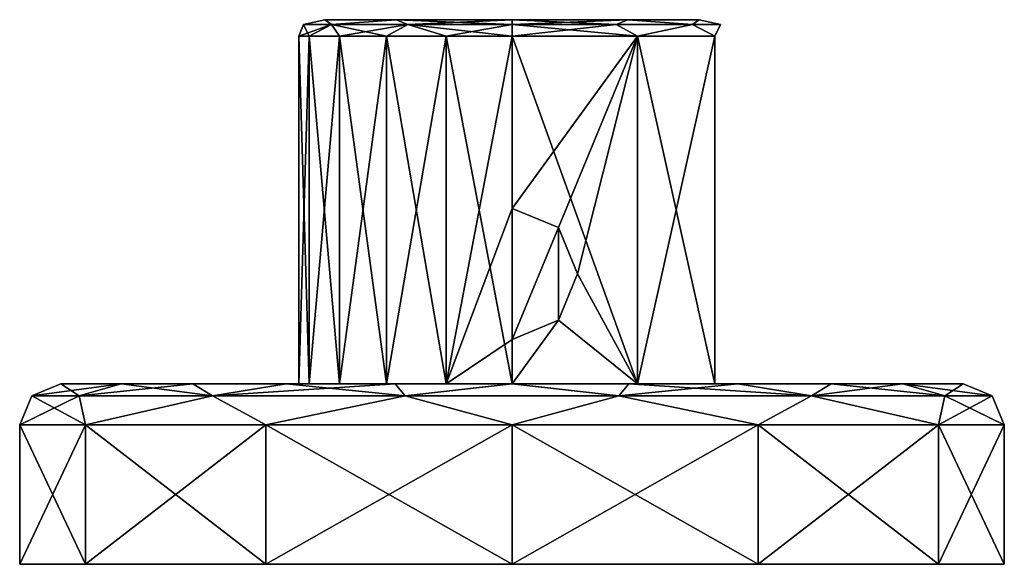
# Model space of a CAD drawing. Header units: metres. Extents: x -106 to 106, y -75 to 198.
# Tile 1 of 13: x -106 to -46, y -75 to -42. Entities that reach past the tile are written whole.
import ezdxf

# ---------------------------------------------------------------- set-up
doc = ezdxf.new("R2010")
doc.units = ezdxf.units.M
doc.layers.add('solid_11522092', color=7, linetype='CONTINUOUS')

msp = doc.modelspace()

# ---------------------------------------------------------------- linework, layer by layer
at = {"layer": 'solid_11522092'}
for points in [[(-87.504677, -42.392895, -5.982115), (-88.863739, -43.099998, -3.645777), (-89.5, -43.099998, 0.371438)], [(-89.207108, -42.392895, 0.371438), (-89.5, -43.099998, 0.371438), (-88.863739, -43.099998, 4.388654)], [(-89.207108, -42.392895, 0.371438), (-87.504677, -42.392895, -5.982115), (-89.5, -43.099998, 0.371438)], [(-89.207108, -42.392895, 0.371438), (-87.912262, -42.099998, 4.080884), (-87.912254, -42.099998, -3.33802)], [(-87.504677, -42.392895, 6.724992), (-87.912262, -42.099998, 4.080884), (-89.207108, -42.392895, 0.371438)], [(-89.207108, -42.392895, 0.371438), (-87.912254, -42.099998, -3.33802), (-87.504677, -42.392895, -5.982115)], [(-87.504677, -42.392895, 6.724992), (-89.207108, -42.392895, 0.371438), (-88.863739, -43.099998, 4.388654)], [(-87.504677, -42.392895, -5.982115), (-87.017227, -43.099998, -7.269762), (-88.863739, -43.099998, -3.645777)], [(-87.504677, -42.392895, 6.724992), (-88.863739, -43.099998, 4.388654), (-87.017227, -43.099998, 8.012638)], [(-87.912254, -42.099998, -3.33802), (-87.912262, -42.099998, 4.080884), (-83.550308, -42.099998, 10.081897)], [(-87.504677, -42.392895, 6.724992), (-83.550308, -42.099998, 10.081897), (-87.912262, -42.099998, 4.080884)], [(-83.550301, -42.099998, -9.339027), (-87.912254, -42.099998, -3.33802), (-83.550308, -42.099998, 10.081897)], [(-87.504677, -42.392895, -5.982115), (-87.912254, -42.099998, -3.33802), (-83.550301, -42.099998, -9.339027)], [(-82.853554, -42.392895, 11.376116), (-83.550308, -42.099998, 10.081897), (-87.504677, -42.392895, 6.724992)], [(-87.504677, -42.392895, -5.982115), (-83.550301, -42.099998, -9.339027), (-82.853554, -42.392895, -10.633239)], [(-87.504677, -42.392895, -5.982115), (-82.853554, -42.392895, -10.633239), (-87.017227, -43.099998, -7.269762)], [(-87.504677, -42.392895, 6.724992), (-87.017227, -43.099998, 8.012638), (-84.141228, -43.099998, 10.888647)], [(-82.853554, -42.392895, 11.376116), (-87.504677, -42.392895, 6.724992), (-84.141228, -43.099998, 10.888647)], [(-82.853554, -42.392895, -10.633239), (-84.141228, -43.099998, -10.14577), (-87.017227, -43.099998, -7.269762)], [(-82.853554, -42.392895, -10.633239), (-80.517227, -43.099998, -11.992293), (-84.141228, -43.099998, -10.14577)], [(-82.853554, -42.392895, 11.376116), (-84.141228, -43.099998, 10.888647), (-80.517227, -43.099998, 12.73517)], [(-83.550301, -42.099998, -9.339027), (-83.550308, -42.099998, 10.081897), (-76.5, -42.099998, 12.371438)], [(-76.5, -42.392895, 13.078546), (-76.5, -42.099998, 12.371438), (-83.550308, -42.099998, 10.081897)], [(-82.853554, -42.392895, 11.376116), (-76.5, -42.392895, 13.078546), (-83.550308, -42.099998, 10.081897)], [(-76.5, -42.099998, -11.628562), (-83.550301, -42.099998, -9.339027), (-76.5, -42.099998, 12.371438)], [(-82.853554, -42.392895, -10.633239), (-83.550301, -42.099998, -9.339027), (-76.5, -42.099998, -11.628562)], [(-82.853554, -42.392895, -10.633239), (-76.5, -42.099998, -11.628562), (-76.5, -42.392895, -12.335669)], [(-82.853554, -42.392895, -10.633239), (-76.5, -42.392895, -12.335669), (-80.517227, -43.099998, -11.992293)], [(-82.853554, -42.392895, 11.376116), (-80.517227, -43.099998, 12.73517), (-76.5, -43.099998, 13.371438)], [(-82.853554, -42.392895, 11.376116), (-76.5, -43.099998, 13.371438), (-76.5, -42.392895, 13.078546)], [(-76.5, -42.392895, -12.335669), (-76.5, -43.099998, -12.628562), (-80.517227, -43.099998, -11.992293)], [(-69.449699, -42.099998, 10.081904), (-76.5, -42.099998, -11.628562), (-76.5, -42.099998, 12.371438)], [(-70.146446, -42.392895, 11.376116), (-69.449699, -42.099998, 10.081904), (-76.5, -42.099998, 12.371438)], [(-70.146446, -42.392895, 11.376116), (-76.5, -42.099998, 12.371438), (-76.5, -42.392895, 13.078546)], [(-69.449699, -42.099998, 10.081904), (-69.449692, -42.099998, -9.33902), (-76.5, -42.099998, -11.628562)], [(-76.5, -42.392895, -12.335669), (-76.5, -42.099998, -11.628562), (-69.449692, -42.099998, -9.33902)], [(-76.5, -42.392895, -12.335669), (-69.449692, -42.099998, -9.33902), (-70.146446, -42.392895, -10.633239)], [(-70.146446, -42.392895, -10.633239), (-68.858772, -43.099998, -10.14577), (-76.5, -43.099998, -12.628562)], [(-76.5, -42.392895, -12.335669), (-70.146446, -42.392895, -10.633239), (-76.5, -43.099998, -12.628562)], [(-76.5, -42.392895, 13.078546), (-76.5, -43.099998, 13.371438), (-68.858772, -43.099998, 10.888647)], [(-70.146446, -42.392895, 11.376116), (-76.5, -42.392895, 13.078546), (-68.858772, -43.099998, 10.888647)], [(-70.146446, -42.392895, -10.633239), (-69.449692, -42.099998, -9.33902), (-65.495323, -42.392895, -5.982115)], [(-65.495323, -42.392895, 6.724992), (-69.449699, -42.099998, 10.081904), (-70.146446, -42.392895, 11.376116)], [(-70.146446, -42.392895, -10.633239), (-65.495323, -42.392895, -5.982115), (-68.858772, -43.099998, -10.14577)], [(-65.495323, -42.392895, 6.724992), (-70.146446, -42.392895, 11.376116), (-68.858772, -43.099998, 10.888647)], [(-69.449699, -42.099998, 10.081904), (-65.087746, -42.099998, 4.080896), (-69.449692, -42.099998, -9.33902)], [(-65.495323, -42.392895, 6.724992), (-65.087746, -42.099998, 4.080896), (-69.449699, -42.099998, 10.081904)], [(-65.087746, -42.099998, 4.080896), (-65.087738, -42.099998, -3.338007), (-69.449692, -42.099998, -9.33902)], [(-65.495323, -42.392895, -5.982115), (-69.449692, -42.099998, -9.33902), (-65.087738, -42.099998, -3.338007)], [(-65.495323, -42.392895, -5.982115), (-64.136261, -43.099998, -3.645777), (-68.858772, -43.099998, -10.14577)], [(-65.495323, -42.392895, 6.724992), (-68.858772, -43.099998, 10.888647), (-64.136261, -43.099998, 4.388654)], [(-65.495323, -42.392895, -5.982115), (-65.087738, -42.099998, -3.338007), (-63.792892, -42.392895, 0.371438)], [(-63.792892, -42.392895, 0.371438), (-65.087746, -42.099998, 4.080896), (-65.495323, -42.392895, 6.724992)], [(-65.495323, -42.392895, -5.982115), (-63.792892, -42.392895, 0.371438), (-64.136261, -43.099998, -3.645777)], [(-63.792892, -42.392895, 0.371438), (-65.495323, -42.392895, 6.724992), (-64.136261, -43.099998, 4.388654)], [(-63.792892, -42.392895, 0.371438), (-65.087738, -42.099998, -3.338007), (-65.087746, -42.099998, 4.080896)], [(-63.792892, -42.392895, 0.371438), (-64.136261, -43.099998, 4.388654), (-64.136261, -43.099998, -3.645777)], [(-89.5, -64.300003, 0.371423), (-89.5, -43.099998, 0.371438), (-88.863739, -43.099998, -3.645777)], [(-88.863754, -64.300003, -3.645713), (-89.5, -64.300003, 0.371423), (-88.863739, -43.099998, -3.645777)], [(-88.863762, -64.300003, 4.388561), (-88.863739, -43.099998, 4.388654), (-89.5, -43.099998, 0.371438)], [(-89.5, -64.300003, 0.371423), (-88.863762, -64.300003, 4.388561), (-89.5, -43.099998, 0.371438)], [(-88.863762, -64.300003, 4.388561), (-87.01725, -64.300003, 8.012595), (-88.863739, -43.099998, 4.388654)], [(-88.863754, -64.300003, -3.645713), (-88.863739, -43.099998, -3.645777), (-87.017227, -43.099998, -7.269762)], [(-87.017235, -64.300003, -7.26974), (-88.863754, -64.300003, -3.645713), (-87.017227, -43.099998, -7.269762)], [(-87.01725, -64.300003, 8.012595), (-87.017227, -43.099998, 8.012638), (-88.863739, -43.099998, 4.388654)], [(-87.01725, -64.300003, 8.012595), (-84.141174, -64.300003, 10.888672), (-87.017227, -43.099998, 8.012638)], [(-87.017235, -64.300003, -7.26974), (-87.017227, -43.099998, -7.269762), (-84.141228, -43.099998, -10.14577)], [(-84.141159, -64.300003, -10.145806), (-87.017235, -64.300003, -7.26974), (-84.141228, -43.099998, -10.14577)], [(-84.141174, -64.300003, 10.888672), (-84.141228, -43.099998, 10.888647), (-87.017227, -43.099998, 8.012638)], [(-84.141159, -64.300003, -10.145806), (-84.141228, -43.099998, -10.14577), (-80.517227, -43.099998, -11.992293)], [(-80.517143, -64.300003, 12.735194), (-80.517227, -43.099998, 12.73517), (-84.141228, -43.099998, 10.888647)], [(-84.141174, -64.300003, 10.888672), (-80.517143, -64.300003, 12.735194), (-84.141228, -43.099998, 10.888647)], [(-80.517136, -64.300003, -11.992321), (-84.141159, -64.300003, -10.145806), (-80.517227, -43.099998, -11.992293)], [(-80.517136, -64.300003, -11.992321), (-80.517227, -43.099998, -11.992293), (-76.5, -43.099998, -12.628562)], [(-76.5, -64.300003, 13.371438), (-76.5, -43.099998, 13.371438), (-80.517227, -43.099998, 12.73517)], [(-80.517143, -64.300003, 12.735194), (-76.5, -64.300003, 13.371438), (-80.517227, -43.099998, 12.73517)], [(-80.517136, -64.300003, -11.992321), (-76.5, -43.099998, -12.628562), (-76.5, -53.599998, -12.628562)], [(-68.858772, -43.099998, -10.14577), (-73.670631, -54.772514, -12.31693), (-76.5, -53.599998, -12.628562)], [(-68.858772, -43.099998, -10.14577), (-76.5, -53.599998, -12.628562), (-76.5, -43.099998, -12.628562)], [(-68.858871, -64.300003, 10.888711), (-76.5, -43.099998, 13.371438), (-76.5, -64.300003, 13.371438)], [(-68.858871, -64.300003, 10.888711), (-68.858772, -43.099998, 10.888647), (-76.5, -43.099998, 13.371438)], [(-68.858772, -43.099998, -10.14577), (-72.5, -57.600006, -11.997878), (-73.670631, -54.772514, -12.31693)], [(-68.858871, -64.300003, -10.145834), (-72.5, -57.600006, -11.997878), (-68.858772, -43.099998, -10.14577)], [(-68.858871, -64.300003, -10.145834), (-68.858772, -43.099998, -10.14577), (-64.136261, -43.099998, -3.645777)], [(-68.858871, -64.300003, -10.145834), (-64.136261, -43.099998, -3.645777), (-64.136292, -64.300003, -3.645824)], [(-64.136292, -64.300003, 4.388701), (-68.858772, -43.099998, 10.888647), (-68.858871, -64.300003, 10.888711)], [(-64.136292, -64.300003, 4.388701), (-64.136261, -43.099998, 4.388654), (-68.858772, -43.099998, 10.888647)], [(-64.136292, -64.300003, -3.645824), (-64.136261, -43.099998, -3.645777), (-64.136261, -43.099998, 4.388654)], [(-64.136292, -64.300003, -3.645824), (-64.136261, -43.099998, 4.388654), (-64.136292, -64.300003, 4.388701)], [(-80.517136, -64.300003, -11.992321), (-76.5, -53.599998, -12.628562), (-76.5, -61.599998, -12.628562)], [(-76.5, -53.599998, -12.628562), (-73.670631, -54.772514, -12.31693), (-76.5, -61.599998, -12.628562)], [(-73.670631, -54.772514, -12.31693), (-73.67012, -60.426968, -12.316814), (-76.5, -61.599998, -12.628562)], [(-73.670631, -54.772514, -12.31693), (-72.5, -57.600006, -11.997878), (-73.67012, -60.426968, -12.316814)], [(-68.858871, -64.300003, -10.145834), (-73.67012, -60.426968, -12.316814), (-72.5, -57.600006, -11.997878)], [(-73.67012, -60.426968, -12.316814), (-76.5, -64.300003, -12.628562), (-76.5, -61.599998, -12.628562)], [(-68.858871, -64.300003, -10.145834), (-76.5, -64.300003, -12.628562), (-73.67012, -60.426968, -12.316814)], [(-80.517136, -64.300003, -11.992321), (-76.5, -61.599998, -12.628562), (-76.5, -64.300003, -12.628562)], [(-105.767769, -65.032234, 0.45), (-104, -64.300003, 0.45), (-100.320129, -64.300003, -13.292297)], [(-102.869347, -65.032234, 13.148808), (-104, -64.300003, 0.45), (-105.767769, -65.032234, 0.45)], [(-102.869347, -65.032234, -12.248808), (-105.767769, -65.032234, 0.45), (-100.320129, -64.300003, -13.292297)], [(-104, -64.300003, 0.45), (-88.863762, -64.300003, 4.388561), (-89.5, -64.300003, 0.371423)], [(-100.320137, -64.300003, 14.192273), (-88.863762, -64.300003, 4.388561), (-104, -64.300003, 0.45)], [(-104, -64.300003, 0.45), (-89.5, -64.300003, 0.371423), (-88.863754, -64.300003, -3.645713)], [(-104, -64.300003, 0.45), (-88.863754, -64.300003, -3.645713), (-87.017235, -64.300003, -7.26974)], [(-104, -64.300003, 0.45), (-87.017235, -64.300003, -7.26974), (-84.141159, -64.300003, -10.145806)], [(-100.320129, -64.300003, -13.292297), (-104, -64.300003, 0.45), (-84.141159, -64.300003, -10.145806)], [(-102.869347, -65.032234, 13.148808), (-100.320137, -64.300003, 14.192273), (-104, -64.300003, 0.45)], [(-102.869347, -65.032234, -12.248808), (-100.320129, -64.300003, -13.292297), (-95.950066, -64.300003, -18.990808)], [(-94.748154, -65.032234, -22.432461), (-102.869347, -65.032234, -12.248808), (-95.950066, -64.300003, -18.990808)], [(-102.869347, -65.032234, 13.148808), (-94.748154, -65.032234, 23.332462), (-100.320137, -64.300003, 14.192273)], [(-100.320137, -64.300003, 14.192273), (-76.5, -64.300003, 13.371438), (-80.517143, -64.300003, 12.735194)], [(-100.320137, -64.300003, 14.192273), (-52.679874, -64.300003, 14.192297), (-76.5, -64.300003, 13.371438)], [(-100.320137, -64.300003, 14.192273), (-80.517143, -64.300003, 12.735194), (-84.141174, -64.300003, 10.888672)], [(-100.320137, -64.300003, 14.192273), (-84.141174, -64.300003, 10.888672), (-87.01725, -64.300003, 8.012595)], [(-100.320137, -64.300003, 14.192273), (-87.01725, -64.300003, 8.012595), (-88.863762, -64.300003, 4.388561)], [(-100.320137, -64.300003, 14.192273), (-95.950081, -64.300003, 19.890789), (-52.679874, -64.300003, 14.192297)], [(-94.748154, -65.032234, 23.332462), (-95.950081, -64.300003, 19.890789), (-100.320137, -64.300003, 14.192273)], [(-100.320129, -64.300003, -13.292297), (-80.517136, -64.300003, -11.992321), (-76.5, -64.300003, -12.628562)], [(-52.679859, -64.300003, -13.292274), (-100.320129, -64.300003, -13.292297), (-76.5, -64.300003, -12.628562)], [(-100.320129, -64.300003, -13.292297), (-84.141159, -64.300003, -10.145806), (-80.517136, -64.300003, -11.992321)], [(-57.049919, -64.300003, -18.990789), (-95.950066, -64.300003, -18.990808), (-100.320129, -64.300003, -13.292297)], [(-52.679859, -64.300003, -13.292274), (-57.049919, -64.300003, -18.990789), (-100.320129, -64.300003, -13.292297)], [(-95.950081, -64.300003, 19.890789), (-57.049938, -64.300003, 19.890808), (-52.679874, -64.300003, 14.192297)], [(-95.950081, -64.300003, 19.890789), (-90.253677, -64.300003, 24.263559), (-57.049938, -64.300003, 19.890808)], [(-94.748154, -65.032234, 23.332462), (-90.253677, -64.300003, 24.263559), (-95.950081, -64.300003, 19.890789)], [(-62.746323, -64.300003, -23.36356), (-90.253654, -64.300003, -23.363573), (-95.950066, -64.300003, -18.990808)], [(-94.748154, -65.032234, -22.432461), (-95.950066, -64.300003, -18.990808), (-90.253654, -64.300003, -23.363573)], [(-57.049919, -64.300003, -18.990789), (-62.746323, -64.300003, -23.36356), (-95.950066, -64.300003, -18.990808)], [(-94.748154, -65.032234, -22.432461), (-90.253654, -64.300003, -23.363573), (-83.619736, -64.300003, -26.112354)], [(-83.012688, -65.032234, -28.083963), (-94.748154, -65.032234, -22.432461), (-83.619736, -64.300003, -26.112354)], [(-94.748154, -65.032234, 23.332462), (-83.012688, -65.032234, 28.983963), (-90.253677, -64.300003, 24.263559)], [(-90.253677, -64.300003, 24.263559), (-62.746346, -64.300003, 24.263573), (-57.049938, -64.300003, 19.890808)], [(-90.253677, -64.300003, 24.263559), (-83.619759, -64.300003, 27.012346), (-62.746346, -64.300003, 24.263573)], [(-83.012688, -65.032234, 28.983963), (-83.619759, -64.300003, 27.012346), (-90.253677, -64.300003, 24.263559)], [(-69.380241, -64.300003, -26.112347), (-83.619736, -64.300003, -26.112354), (-90.253654, -64.300003, -23.363573)], [(-62.746323, -64.300003, -23.36356), (-69.380241, -64.300003, -26.112347), (-90.253654, -64.300003, -23.363573)], [(-83.619759, -64.300003, 27.012346), (-69.380264, -64.300003, 27.012354), (-62.746346, -64.300003, 24.263573)], [(-83.619759, -64.300003, 27.012346), (-76.500015, -64.300003, 27.950001), (-69.380264, -64.300003, 27.012354)], [(-83.012688, -65.032234, 28.983963), (-76.500015, -64.300003, 27.950001), (-83.619759, -64.300003, 27.012346)], [(-69.380241, -64.300003, -26.112347), (-76.499985, -64.300003, -27.049999), (-83.619736, -64.300003, -26.112354)], [(-83.012688, -65.032234, -28.083963), (-83.619736, -64.300003, -26.112354), (-76.499985, -64.300003, -27.049999)], [(-69.987312, -65.032234, -28.083963), (-83.012688, -65.032234, -28.083963), (-76.499985, -64.300003, -27.049999)], [(-83.012688, -65.032234, 28.983963), (-69.987312, -65.032234, 28.983963), (-76.500015, -64.300003, 27.950001)], [(-69.987312, -65.032234, 28.983963), (-69.380264, -64.300003, 27.012354), (-76.500015, -64.300003, 27.950001)], [(-68.858871, -64.300003, -10.145834), (-52.679859, -64.300003, -13.292274), (-76.5, -64.300003, -12.628562)], [(-68.858871, -64.300003, 10.888711), (-76.5, -64.300003, 13.371438), (-52.679874, -64.300003, 14.192297)], [(-69.987312, -65.032234, -28.083963), (-76.499985, -64.300003, -27.049999), (-69.380241, -64.300003, -26.112347)], [(-69.987312, -65.032234, -28.083963), (-69.380241, -64.300003, -26.112347), (-62.746323, -64.300003, -23.36356)], [(-58.251846, -65.032234, -22.432461), (-69.987312, -65.032234, -28.083963), (-62.746323, -64.300003, -23.36356)], [(-69.987312, -65.032234, 28.983963), (-58.251846, -65.032234, 23.332462), (-69.380264, -64.300003, 27.012354)], [(-58.251846, -65.032234, 23.332462), (-62.746346, -64.300003, 24.263573), (-69.380264, -64.300003, 27.012354)], [(-68.858871, -64.300003, -10.145834), (-64.136292, -64.300003, -3.645824), (-52.679859, -64.300003, -13.292274)], [(-68.858871, -64.300003, 10.888711), (-52.679874, -64.300003, 14.192297), (-49, -64.300003, 0.45)], [(-64.136292, -64.300003, 4.388701), (-68.858871, -64.300003, 10.888711), (-49, -64.300003, 0.45)], [(-64.136292, -64.300003, -3.645824), (-49, -64.300003, 0.45), (-52.679859, -64.300003, -13.292274)], [(-64.136292, -64.300003, -3.645824), (-64.136292, -64.300003, 4.388701), (-49, -64.300003, 0.45)], [(-58.251846, -65.032234, 23.332462), (-57.049938, -64.300003, 19.890808), (-62.746346, -64.300003, 24.263573)], [(-58.251846, -65.032234, -22.432461), (-62.746323, -64.300003, -23.36356), (-57.049919, -64.300003, -18.990789)], [(-58.251846, -65.032234, -22.432461), (-57.049919, -64.300003, -18.990789), (-52.679859, -64.300003, -13.292274)], [(-50.130653, -65.032234, -12.248808), (-58.251846, -65.032234, -22.432461), (-52.679859, -64.300003, -13.292274)], [(-58.251846, -65.032234, 23.332462), (-50.130653, -65.032234, 13.148808), (-57.049938, -64.300003, 19.890808)], [(-50.130653, -65.032234, 13.148808), (-52.679874, -64.300003, 14.192297), (-57.049938, -64.300003, 19.890808)], [(-47.232231, -65.032234, 0.45), (-49, -64.300003, 0.45), (-52.679874, -64.300003, 14.192297)], [(-50.130653, -65.032234, 13.148808), (-47.232231, -65.032234, 0.45), (-52.679874, -64.300003, 14.192297)], [(-50.130653, -65.032234, -12.248808), (-52.679859, -64.300003, -13.292274), (-49, -64.300003, 0.45)], [(-47.232231, -65.032234, 0.45), (-50.130653, -65.032234, -12.248808), (-49, -64.300003, 0.45)], [(-105.767769, -65.032234, 0.45), (-106.5, -66.800003, 0.45), (-102.480759, -66.800003, 15.450003)], [(-102.869347, -65.032234, -12.248808), (-102.480759, -66.800003, -14.550003), (-106.5, -66.800003, 0.45)], [(-102.869347, -65.032234, -12.248808), (-106.5, -66.800003, 0.45), (-105.767769, -65.032234, 0.45)], [(-102.869347, -65.032234, 13.148808), (-105.767769, -65.032234, 0.45), (-102.480759, -66.800003, 15.450003)], [(-102.869347, -65.032234, 13.148808), (-102.480759, -66.800003, 15.450003), (-94.748154, -65.032234, 23.332462)], [(-94.748154, -65.032234, -22.432461), (-102.480759, -66.800003, -14.550003), (-102.869347, -65.032234, -12.248808)], [(-94.748154, -65.032234, 23.332462), (-102.480759, -66.800003, 15.450003), (-91.5, -66.800003, 26.430763)], [(-94.748154, -65.032234, -22.432461), (-91.5, -66.800003, -25.530764), (-102.480759, -66.800003, -14.550003)], [(-94.748154, -65.032234, 23.332462), (-91.5, -66.800003, 26.430763), (-83.012688, -65.032234, 28.983963)], [(-83.012688, -65.032234, -28.083963), (-91.5, -66.800003, -25.530764), (-94.748154, -65.032234, -22.432461)], [(-83.012688, -65.032234, 28.983963), (-91.5, -66.800003, 26.430763), (-76.5, -66.800003, 30.450001)], [(-83.012688, -65.032234, -28.083963), (-76.5, -66.800003, -29.549999), (-91.5, -66.800003, -25.530764)], [(-83.012688, -65.032234, 28.983963), (-76.5, -66.800003, 30.450001), (-69.987312, -65.032234, 28.983963)], [(-69.987312, -65.032234, -28.083963), (-76.5, -66.800003, -29.549999), (-83.012688, -65.032234, -28.083963)], [(-69.987312, -65.032234, 28.983963), (-76.5, -66.800003, 30.450001), (-61.5, -66.800003, 26.430763)], [(-69.987312, -65.032234, -28.083963), (-61.5, -66.800003, -25.530764), (-76.5, -66.800003, -29.549999)], [(-69.987312, -65.032234, 28.983963), (-61.5, -66.800003, 26.430763), (-58.251846, -65.032234, 23.332462)], [(-58.251846, -65.032234, -22.432461), (-61.5, -66.800003, -25.530764), (-69.987312, -65.032234, -28.083963)], [(-58.251846, -65.032234, 23.332462), (-61.5, -66.800003, 26.430763), (-50.519241, -66.800003, 15.450003)], [(-58.251846, -65.032234, -22.432461), (-50.519241, -66.800003, -14.550003), (-61.5, -66.800003, -25.530764)], [(-58.251846, -65.032234, 23.332462), (-50.519241, -66.800003, 15.450003), (-50.130653, -65.032234, 13.148808)], [(-50.130653, -65.032234, -12.248808), (-50.519241, -66.800003, -14.550003), (-58.251846, -65.032234, -22.432461)], [(-50.130653, -65.032234, 13.148808), (-50.519241, -66.800003, 15.450003), (-46.5, -66.800003, 0.45)], [(-47.232231, -65.032234, 0.45), (-46.5, -66.800003, 0.45), (-50.519241, -66.800003, -14.550003)], [(-47.232231, -65.032234, 0.45), (-50.519241, -66.800003, -14.550003), (-50.130653, -65.032234, -12.248808)], [(-50.130653, -65.032234, 13.148808), (-46.5, -66.800003, 0.45), (-47.232231, -65.032234, 0.45)], [(-102.480759, -66.800003, -14.550003), (-102.480789, -75.300003, -14.549925), (-106.5, -75.300003, 0.45)], [(-106.5, -66.800003, 0.45), (-106.5, -75.300003, 0.45), (-102.480789, -75.300003, 15.449925)], [(-102.480759, -66.800003, -14.550003), (-106.5, -75.300003, 0.45), (-106.5, -66.800003, 0.45)], [(-102.480759, -66.800003, 15.450003), (-106.5, -66.800003, 0.45), (-102.480789, -75.300003, 15.449925)], [(-91.5, -66.800003, -25.530764), (-91.500061, -75.300003, -25.530725), (-102.480789, -75.300003, -14.549925)], [(-102.480759, -66.800003, -14.550003), (-91.5, -66.800003, -25.530764), (-102.480789, -75.300003, -14.549925)], [(-102.480759, -66.800003, 15.450003), (-102.480789, -75.300003, 15.449925), (-91.500061, -75.300003, 26.430725)], [(-91.5, -66.800003, 26.430763), (-102.480759, -66.800003, 15.450003), (-91.500061, -75.300003, 26.430725)], [(-76.5, -66.800003, -29.549999), (-76.5, -75.300003, -29.549984), (-91.500061, -75.300003, -25.530725)], [(-91.5, -66.800003, -25.530764), (-76.5, -66.800003, -29.549999), (-91.500061, -75.300003, -25.530725)], [(-91.5, -66.800003, 26.430763), (-91.500061, -75.300003, 26.430725), (-76.5, -75.300003, 30.449984)], [(-76.5, -66.800003, 30.450001), (-91.5, -66.800003, 26.430763), (-76.5, -75.300003, 30.449984)], [(-61.5, -66.800003, -25.530764), (-61.499935, -75.300003, -25.530725), (-76.5, -75.300003, -29.549984)], [(-76.5, -66.800003, -29.549999), (-61.5, -66.800003, -25.530764), (-76.5, -75.300003, -29.549984)], [(-76.5, -66.800003, 30.450001), (-76.5, -75.300003, 30.449984), (-61.499935, -75.300003, 26.430725)], [(-61.5, -66.800003, 26.430763), (-76.5, -66.800003, 30.450001), (-61.499935, -75.300003, 26.430725)], [(-61.5, -66.800003, -25.530764), (-50.519241, -66.800003, -14.550003), (-61.499935, -75.300003, -25.530725)], [(-61.5, -66.800003, 26.430763), (-61.499935, -75.300003, 26.430725), (-50.519215, -75.300003, 15.449925)], [(-50.519241, -66.800003, 15.450003), (-61.5, -66.800003, 26.430763), (-50.519215, -75.300003, 15.449925)], [(-50.519241, -66.800003, -14.550003), (-50.519215, -75.300003, -14.549925), (-61.499935, -75.300003, -25.530725)], [(-50.519241, -66.800003, 15.450003), (-50.519215, -75.300003, 15.449925), (-46.5, -75.300003, 0.45)], [(-46.5, -66.800003, 0.45), (-50.519241, -66.800003, 15.450003), (-46.5, -75.300003, 0.45)], [(-50.519241, -66.800003, -14.550003), (-46.5, -66.800003, 0.45), (-50.519215, -75.300003, -14.549925)], [(-46.5, -66.800003, 0.45), (-46.5, -75.300003, 0.45), (-50.519215, -75.300003, -14.549925)], [(-106.5, -75.300003, 0.45), (-102.480789, -75.300003, -14.549925), (-46.5, -75.300003, 0.45)], [(-50.519215, -75.300003, 15.449925), (-106.5, -75.300003, 0.45), (-46.5, -75.300003, 0.45)], [(-50.519215, -75.300003, 15.449925), (-102.480789, -75.300003, 15.449925), (-106.5, -75.300003, 0.45)], [(-102.480789, -75.300003, -14.549925), (-50.519215, -75.300003, -14.549925), (-46.5, -75.300003, 0.45)], [(-102.480789, -75.300003, -14.549925), (-91.500061, -75.300003, -25.530725), (-50.519215, -75.300003, -14.549925)], [(-61.499935, -75.300003, 26.430725), (-91.500061, -75.300003, 26.430725), (-102.480789, -75.300003, 15.449925)], [(-50.519215, -75.300003, 15.449925), (-61.499935, -75.300003, 26.430725), (-102.480789, -75.300003, 15.449925)], [(-91.500061, -75.300003, -25.530725), (-61.499935, -75.300003, -25.530725), (-50.519215, -75.300003, -14.549925)], [(-91.500061, -75.300003, -25.530725), (-76.5, -75.300003, -29.549984), (-61.499935, -75.300003, -25.530725)], [(-61.499935, -75.300003, 26.430725), (-76.5, -75.300003, 30.449984), (-91.500061, -75.300003, 26.430725)]]:
    msp.add_3dface(points, dxfattribs=at)

doc.saveas('drawing.dxf')
